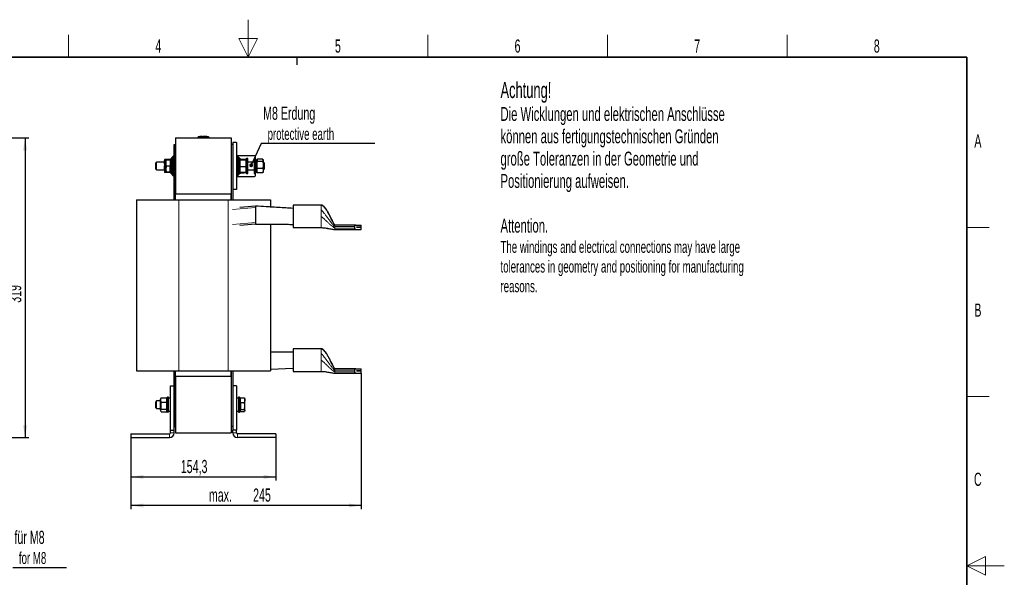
# Model space of a CAD drawing. Header units: millimetres. Extents: x 5 to 418, y 2 to 292.
# Tile 17 of 17: x 156 to 418, y 144 to 292. Entities that reach past the tile are written whole.
import ezdxf

# ---------------------------------------------------------------- set-up
doc = ezdxf.new("R2010")
doc.units = ezdxf.units.MM
doc.layers.add('SLD-0', color=7, linetype='Continuous')
doc.styles.add('SLDTEXTSTYLE0', font='TXT', dxfattribs={"width": 0.605})
doc.dimstyles.new('SLDDIMSTYLE0', dxfattribs={"dimtxt": 3.5, "dimasz": 3.302, "dimexe": 0, "dimexo": 0.0625, "dimgap": 0.875, "dimtad": 1, "dimlfac": 4, "dimrnd": 1e-09, "dimzin": 12, "dimdsep": 46, "dimtxsty": 'SLDTEXTSTYLE0', "dimsah": 1, "dimcen": 0.09, "dimadec": 0, "dimazin": 3, "dimtfac": 1, "dimtofl": 0, "dimtmove": 0, "dimatfit": 3, "dimfxl": 1, "dimfrac": 2, "dimtolj": 1, "dimtzin": 12, "dimarcsym": 0})
doc.dimstyles.new('SLDDIMSTYLE1', dxfattribs={"dimtxt": 3.5, "dimasz": 3.302, "dimexe": 0, "dimexo": 0.0625, "dimgap": 0.875, "dimtad": 1, "dimdec": 1, "dimlfac": 4, "dimrnd": 1e-09, "dimzin": 12, "dimdsep": 46, "dimtxsty": 'SLDTEXTSTYLE0', "dimsah": 1, "dimcen": 0.09, "dimadec": 0, "dimazin": 3, "dimtfac": 1, "dimtdec": 0, "dimtofl": 0, "dimtmove": 0, "dimatfit": 3, "dimfxl": 1, "dimfrac": 2, "dimtolj": 1, "dimtzin": 12, "dimarcsym": 0})
doc.dimstyles.new('SLDDIMSTYLE2', dxfattribs={"dimtxt": 3.5, "dimasz": 3.302, "dimexe": 0, "dimexo": 0.0625, "dimgap": 0.875, "dimtad": 1, "dimdec": 1, "dimlfac": 4, "dimrnd": 1e-09, "dimzin": 12, "dimdsep": 46, "dimtxsty": 'SLDTEXTSTYLE0', "dimsah": 1, "dimcen": 0.09, "dimadec": 0, "dimazin": 3, "dimtfac": 1, "dimtofl": 0, "dimtmove": 0, "dimatfit": 3, "dimfxl": 1, "dimfrac": 2, "dimtolj": 1, "dimtzin": 12, "dimarcsym": 0})

# ---------------------------------------------------------------- blocks, each defined once
blk = doc.blocks.new('_D_1')
at = {"layer": 'SLD-0'}
for p, q in [((136.07, 261.08), (158.69, 261.08)), ((157.69, 261.08), (157.69, 181.33)), ((150.07, 181.33), (158.69, 181.33))]:
    blk.add_line(p, q, dxfattribs=at)
for points in [[(157.69, 261.08), (157.18, 257.78), (158.2, 257.78)], [(157.69, 181.33), (158.2, 184.63), (157.18, 184.63)]]:
    blk.add_solid(points, dxfattribs=at)
at = {"layer": 'SLD-0', "insert": (153.18, 217.19), "char_height": 3.5, "attachment_point": 1, "rotation": 90, "style": 'SLDTEXTSTYLE0'}
blk.add_mtext('319', dxfattribs=at)
blk = doc.blocks.new('_D_3')
at = {"layer": 'SLD-0'}
for p, q in [((185.81, 181.33), (185.81, 169.89)), ((224.39, 181.33), (224.39, 169.89)), ((185.81, 170.89), (224.39, 170.89))]:
    blk.add_line(p, q, dxfattribs=at)
for points in [[(185.81, 170.89), (189.12, 170.38), (189.12, 171.39)], [(224.39, 170.89), (221.09, 171.39), (221.09, 170.38)]]:
    blk.add_solid(points, dxfattribs=at)
at = {"layer": 'SLD-0', "insert": (199.09, 175.4), "char_height": 3.5, "attachment_point": 1, "style": 'SLDTEXTSTYLE0'}
blk.add_mtext('154,3', dxfattribs=at)
blk = doc.blocks.new('_D_4')
at = {"layer": 'SLD-0'}
for p, q in [((247.06, 198.46), (247.06, 162.29)), ((185.81, 181.33), (185.81, 162.29)), ((247.06, 163.29), (185.81, 163.29))]:
    blk.add_line(p, q, dxfattribs=at)
for points in [[(185.81, 163.29), (189.12, 162.78), (189.12, 163.8)], [(247.06, 163.29), (243.76, 163.8), (243.76, 162.78)]]:
    blk.add_solid(points, dxfattribs=at)
at = {"layer": 'SLD-0', "char_height": 3.5, "attachment_point": 1, "style": 'SLDTEXTSTYLE0'}
for s, insert in [('245', (218.31, 167.8)), ('max.', (206.55, 167.8))]:
    blk.add_mtext(s, dxfattribs=dict(at, insert=insert))
blk = doc.blocks.new('SW_NOTE_0')
at = {"layer": 'SLD-0', "color": 0}
blk.add_line((30.23, 0), (0, 0), dxfattribs=at)
at = {"layer": 'SLD-0', "color": 0, "attachment_point": 1, "style": 'SLDTEXTSTYLE0'}
for s, insert, char_height in [('M8 Erdung', (0.5, 9.78), 3.5), ('protective earth', (1.69, 4.12), 3.175)]:
    blk.add_mtext(s, dxfattribs=dict(at, insert=insert, char_height=char_height))
blk = doc.blocks.new('_Dot')
at = {"color": 0, "linetype": 'ByBlock', "lineweight": -2}
blk.add_line((-0.5, 0), (-1, 0), dxfattribs=at)
at = {"color": 0, "linetype": 'ByBlock', "const_width": 0.5}
blk.add_lwpolyline([(-0.25, 0, 1), (0.25, 0, 1)], format="xyb", close=True, dxfattribs=at)
blk = doc.blocks.new('SW_NOTE_0_1')
at = {"layer": 'SLD-0', "color": 0}
blk.add_line((14.31, 0), (0, 0), dxfattribs=at)
at = {"layer": 'SLD-0', "color": 0, "attachment_point": 1, "style": 'SLDTEXTSTYLE0'}
for s, insert, char_height in [('für M8', (0.45, 9.83), 3.5), ('for M8', (1.64, 4.17), 3.175)]:
    blk.add_mtext(s, dxfattribs=dict(at, insert=insert, char_height=char_height))

msp = doc.modelspace()

# ---------------------------------------------------------------- linework, layer by layer
at = {"color": 7, "linetype": 'Continuous', "lineweight": 25}
for p, q in [((197.3135, 244.5773), (197.3135, 259.3273)), ((197.3135, 259.3273), (197.6885, 259.3273)), ((197.6885, 261.0773), (212.5135, 261.0773)), ((197.6885, 261.0773), (197.6885, 246.0773)), ((197.6885, 244.5773), (197.6885, 259.3273)), ((203.601, 261.0773), (203.601, 261.1553)), ((204.1319, 261.3766), (203.7365, 261.3458)), ((204.5834, 261.4268), (204.1193, 261.3986)), ((204.6644, 261.3874), (204.1312, 261.3655)), ((204.1312, 261.3815), (204.6644, 261.3874)), ((204.1312, 261.3815), (204.1312, 261.3765)), ((204.1312, 261.3484), (204.1312, 261.3434)), ((204.6651, 261.4214), (204.1907, 261.3991)), ((204.8653, 261.4204), (205.9432, 261.4054)), ((205.0398, 261.3932), (206.0345, 261.3839)), ((206.0345, 261.3674), (205.0398, 261.3932)), ((206.0345, 261.3789), (205.3419, 261.3854)), ((206.0463, 261.4026), (205.5829, 261.4288)), ((206.4655, 261.3458), (206.0337, 261.3795)), ((206.0345, 261.3839), (206.0345, 261.3789)), ((206.0345, 261.3494), (206.0345, 261.3444)), ((206.601, 261.0773), (206.601, 261.1553)), ((212.5135, 261.0773), (212.5135, 246.0773)), ((212.8885, 259.3273), (212.5135, 259.3273)), ((212.5135, 259.3273), (212.5135, 244.5773)), ((213.8885, 259.8273), (212.8885, 259.8273)), ((212.8885, 259.8273), (212.8885, 247.3273)), ((213.8885, 259.8273), (213.8885, 247.3273)), ((192.6302, 254.5773), (192.4385, 254.3855)), ((192.4385, 252.769), (192.4385, 254.3855)), ((194.7135, 254.5773), (192.6302, 254.5773)), ((192.6302, 252.6224), (192.6302, 254.5773)), ((194.7661, 255.2237), (194.7135, 255.0273)), ((194.7135, 255.0273), (194.7135, 252.1434)), ((194.8277, 255.3238), (194.7779, 255.2205)), ((196.2992, 255.3238), (194.8277, 255.3238)), ((195.0885, 254.4297), (195.18, 255.2285)), ((195.0887, 255.2029), (195.0885, 255.2023)), ((195.0885, 255.2016), (195.0885, 254.3491)), ((195.0885, 254.3491), (195.18, 255.1747)), ((195.18, 253.5235), (195.0885, 254.3491)), ((195.0885, 254.3491), (195.0885, 252.7248)), ((196.2635, 255.2285), (195.18, 255.2285)), ((196.2635, 255.1747), (195.18, 255.1747)), ((196.2635, 255.1747), (196.2635, 255.2285)), ((196.2635, 255.1747), (196.2635, 253.5235)), ((196.4135, 255.031), (196.2635, 255.1176)), ((196.2992, 255.3238), (196.3212, 255.0843)), ((196.2992, 255.3238), (196.3489, 255.2205)), ((196.4123, 255.0317), (196.3608, 255.2237)), ((196.4135, 255.4773), (196.5135, 255.5773)), ((196.4135, 251.6773), (196.4135, 255.4773)), ((196.5135, 251.5773), (196.5135, 255.5773)), ((196.8135, 255.5773), (196.5135, 255.5773)), ((197.0635, 256.2023), (196.8135, 255.9523)), ((196.8135, 251.2023), (196.8135, 255.9523)), ((197.3135, 256.2023), (197.0635, 256.2023)), ((197.0635, 256.2023), (197.0635, 250.9523)), ((213.8885, 256.3273), (214.1321, 256.3273)), ((214.1385, 256.2023), (213.8885, 256.2023)), ((214.1321, 256.2023), (214.1321, 256.3273)), ((218.676, 256.3273), (214.1321, 256.3273)), ((214.3885, 255.9523), (214.1385, 256.2023)), ((214.1385, 251.1978), (214.1385, 256.2023)), ((214.3885, 255.9523), (214.3885, 251.4245)), ((214.3975, 255.6835), (214.3885, 255.6835)), ((214.6885, 255.5773), (214.3885, 255.5773)), ((214.3975, 255.6835), (214.3975, 255.5773)), ((214.7385, 255.6835), (214.3975, 255.6835)), ((214.7885, 255.4773), (214.6885, 255.5773)), ((214.6885, 255.5773), (214.6885, 255.5727)), ((214.6885, 255.5727), (214.6885, 251.5773)), ((214.7385, 255.6835), (214.7385, 255.5273)), ((214.7885, 255.4773), (214.7885, 255.473)), ((214.7885, 255.473), (214.7885, 251.6773)), ((214.8379, 255.2118), (214.7885, 255.0273)), ((214.7896, 255.0317), (214.7885, 255.031)), ((214.8353, 255.195), (214.8464, 255.2095)), ((214.9027, 255.1065), (214.8353, 255.195)), ((214.8994, 255.2791), (214.9027, 255.2835)), ((216.3742, 255.2835), (214.9027, 255.2835)), ((216.3742, 255.1065), (214.9027, 255.1065)), ((214.9385, 255.369), (216.022, 255.369)), ((214.9385, 255.2835), (214.9385, 255.369)), ((216.022, 255.369), (216.0598, 255.2835)), ((216.4885, 255.0273), (216.439, 255.2118)), ((216.5885, 255.5773), (216.4885, 255.4773)), ((216.4885, 255.3536), (216.4885, 255.4773)), ((216.4885, 251.6773), (216.4885, 255.3536)), ((216.8885, 255.5773), (216.5885, 255.5773)), ((216.5885, 255.4471), (216.5885, 255.5773)), ((216.5885, 251.5773), (216.5885, 255.4471)), ((216.8885, 255.4471), (216.8885, 255.5773)), ((216.8885, 251.5773), (216.8885, 255.4471)), ((218.5635, 254.5773), (216.8885, 254.5773)), ((218.8635, 255.5773), (218.5635, 255.5773)), ((218.5635, 255.5773), (218.5635, 254.5219)), ((218.5635, 254.5219), (218.5635, 251.5773)), ((218.9635, 255.4773), (218.8635, 255.5773)), ((218.8635, 255.5773), (218.8635, 254.5219)), ((218.8635, 254.5219), (218.8635, 251.5773)), ((218.926, 255.5148), (218.926, 256.0773)), ((218.9635, 255.4773), (218.9635, 254.4746)), ((219.1635, 255.2023), (218.9635, 255.2023)), ((218.9635, 254.4746), (218.9635, 251.6773)), ((219.3135, 254.6273), (219.1635, 255.2023)), ((219.1635, 255.201), (219.1635, 255.2023)), ((219.1635, 251.9523), (219.1635, 255.201)), ((219.3904, 255.3145), (219.3135, 255.0273)), ((219.3135, 255.0273), (219.3135, 254.9351)), ((219.3135, 254.9351), (219.3135, 252.1273)), ((219.4277, 255.4281), (219.3603, 255.099)), ((219.3603, 255.099), (219.4277, 254.7699)), ((220.8992, 255.4281), (219.4277, 255.4281)), ((220.8992, 254.7699), (219.4277, 254.7699)), ((221.0135, 255.0273), (220.936, 255.3162)), ((221.0135, 255.0273), (221.0135, 254.9351)), ((221.0135, 254.9351), (221.0135, 252.147)), ((221.0717, 254.5773), (221.0135, 254.5773)), ((221.2635, 254.3855), (221.0717, 254.5773)), ((221.0717, 254.5773), (221.0717, 253.5486)), ((221.2635, 254.3855), (221.2635, 253.5541)), ((192.4385, 252.769), (192.6302, 252.5773)), ((192.6302, 252.5773), (192.6302, 252.6224)), ((192.6302, 252.5773), (194.7135, 252.5773)), ((194.7135, 252.1434), (194.7135, 252.1273)), ((194.7135, 252.1273), (194.7657, 251.9321)), ((194.8277, 252.11), (194.7603, 251.9704)), ((194.7603, 251.9704), (194.8277, 251.8308)), ((195.0885, 253.8565), (194.8277, 253.8565)), ((195.0885, 252.11), (194.8277, 252.11)), ((196.2992, 251.8308), (194.8277, 251.8308)), ((195.18, 253.5235), (195.0885, 252.7248)), ((195.0885, 252.7248), (195.18, 251.9261)), ((195.0885, 252.7248), (195.0885, 251.9529)), ((196.2635, 253.5235), (195.18, 253.5235)), ((196.2635, 251.9261), (195.18, 251.9261)), ((196.2635, 251.9261), (196.2635, 253.5235)), ((196.2635, 252.0369), (196.4135, 252.1235)), ((196.3608, 251.9309), (196.4123, 252.1228)), ((196.4135, 251.6773), (196.5135, 251.5773)), ((196.8135, 251.5773), (196.5135, 251.5773)), ((214.3885, 251.5773), (214.6885, 251.5773)), ((214.3975, 251.471), (214.3885, 251.471)), ((214.3885, 251.4245), (214.3885, 251.2023)), ((214.3975, 251.5773), (214.3975, 251.471)), ((214.7385, 251.471), (214.3975, 251.471)), ((214.6885, 251.5773), (214.7885, 251.6773)), ((214.7385, 251.6273), (214.7385, 251.471)), ((214.7885, 252.1273), (214.8378, 251.9431)), ((214.7885, 252.1235), (214.7896, 252.1228)), ((214.9027, 251.871), (214.8462, 251.9453)), ((216.3742, 253.4003), (214.9027, 253.4003)), ((216.3742, 251.871), (214.9027, 251.871)), ((214.9385, 251.871), (214.9385, 251.7856)), ((214.9385, 251.7856), (216.022, 251.7856)), ((216.022, 251.7856), (216.0333, 251.871)), ((216.022, 251.7856), (216.0598, 251.871)), ((216.3742, 251.871), (216.4304, 251.945)), ((216.439, 251.9427), (216.4885, 252.1273)), ((216.4885, 251.6773), (216.5885, 251.5773)), ((216.5885, 251.5773), (216.8885, 251.5773)), ((216.8885, 252.5773), (218.5635, 252.5773)), ((218.5635, 251.5773), (218.8635, 251.5773)), ((218.8635, 251.5773), (218.9635, 251.6773)), ((218.926, 251.0773), (218.926, 251.6398)), ((218.9635, 251.9523), (219.1635, 251.9523)), ((219.1635, 251.9523), (219.3135, 252.5273)), ((219.3135, 252.1273), (219.3909, 251.8384)), ((219.4041, 251.8419), (219.4277, 251.7264)), ((220.8992, 252.9191), (219.4277, 252.9191)), ((220.8992, 251.7264), (219.4277, 251.7264)), ((220.9229, 251.8419), (220.8992, 251.7264)), ((220.936, 251.8384), (221.0135, 252.1273)), ((221.0135, 252.5773), (221.0717, 252.5773)), ((221.0135, 252.147), (221.0135, 252.1273)), ((221.0717, 253.5486), (221.0717, 252.5773)), ((221.0717, 252.5773), (221.2635, 252.769)), ((221.2635, 253.5541), (221.2635, 252.769)), ((196.8135, 251.2023), (197.0635, 250.9523)), ((197.0635, 250.9523), (197.3135, 250.9523)), ((213.8885, 250.9523), (214.1385, 250.9523)), ((213.8885, 250.8273), (214.1321, 250.8273)), ((214.1321, 250.8273), (214.1321, 250.9523)), ((214.1321, 250.8273), (218.676, 250.8273)), ((214.1385, 250.9523), (214.3885, 251.2023)), ((214.1385, 250.9523), (214.1385, 251.1978)), ((197.6885, 244.5773), (197.6885, 246.0773)), ((212.5135, 246.0773), (197.6885, 246.0773)), ((212.5135, 244.5773), (212.5135, 246.0773)), ((213.8885, 247.3273), (212.8885, 247.3273)), ((212.8885, 247.3273), (212.8885, 244.5773)), ((187.301, 244.5773), (187.301, 199.0773)), ((187.301, 244.5773), (198.551, 244.5773)), ((198.551, 244.5773), (211.651, 244.5773)), ((211.651, 244.5773), (222.901, 244.5773)), ((222.901, 244.5773), (222.901, 242.6762)), ((218.9385, 242.9308), (214.7491, 242.5848)), ((218.9385, 242.9308), (218.9385, 242.5545)), ((218.9385, 242.5545), (218.9385, 238.5108)), ((236.4385, 243.1808), (228.9385, 243.1808)), ((228.9385, 243.1808), (228.9385, 237.1808)), ((218.9385, 238.5108), (218.9385, 238.1345)), ((218.9385, 238.1345), (214.7491, 237.7885)), ((222.901, 238.11), (222.901, 199.0773)), ((228.9385, 237.1808), (236.4385, 237.1808)), ((245.6365, 237.8808), (240.0635, 237.8808)), ((240.0635, 236.6808), (245.6365, 236.6808)), ((245.2768, 237.4808), (245.2768, 237.0808)), ((245.6365, 237.8808), (247.0635, 237.8808)), ((245.6365, 236.6808), (247.0635, 236.6808)), ((245.7946, 237.2795), (245.7946, 237.282)), ((245.7946, 237.282), (247.0635, 237.282)), ((247.0635, 237.2795), (245.7946, 237.2795)), ((247.0635, 237.282), (247.0635, 237.8808)), ((247.0635, 236.6808), (247.0635, 237.2795)), ((236.4385, 204.9575), (228.9385, 204.9575)), ((228.9385, 204.9575), (228.9385, 198.9575)), ((228.9385, 204.0825), (222.901, 204.0815)), ((187.301, 199.0773), (198.551, 199.0773)), ((197.3135, 195.0773), (197.3135, 199.0773)), ((197.6885, 197.5773), (197.6885, 199.0773)), ((197.6885, 184.3273), (197.6885, 199.0773)), ((198.551, 199.0773), (211.651, 199.0773)), ((211.651, 199.0773), (222.901, 199.0773)), ((212.5135, 197.5773), (212.5135, 199.0773)), ((212.5135, 199.0773), (212.5135, 184.3273)), ((212.8885, 199.0773), (212.8885, 195.0773)), ((222.901, 199.5037), (228.9385, 199.8325)), ((228.9385, 198.9575), (236.4385, 198.9575)), ((245.6365, 199.6575), (240.0635, 199.6575)), ((245.2768, 199.2575), (245.2768, 198.8575)), ((245.6365, 199.6575), (247.0635, 199.6575)), ((245.7946, 199.0563), (245.7946, 199.0588)), ((245.7946, 199.0588), (247.0635, 199.0588)), ((247.0635, 199.0563), (245.7946, 199.0563)), ((247.0635, 199.0588), (247.0635, 199.6575)), ((247.0635, 198.4575), (247.0635, 199.0563)), ((212.5135, 197.5773), (197.6885, 197.5773)), ((197.6885, 197.5773), (197.6885, 182.5773)), ((212.5135, 197.5773), (212.5135, 182.5773)), ((240.0635, 198.4575), (245.6365, 198.4575)), ((245.6365, 198.4575), (247.0635, 198.4575)), ((196.3135, 183.3273), (196.3135, 195.0773)), ((196.3135, 195.0773), (197.3135, 195.0773)), ((197.3135, 183.3273), (197.3135, 195.0773)), ((212.8885, 195.0773), (212.8885, 183.3273)), ((213.8885, 195.0773), (212.8885, 195.0773)), ((213.8885, 195.0773), (213.8885, 183.3273)), ((192.6302, 191.0773), (192.4385, 190.8855)), ((193.7135, 191.0773), (192.6302, 191.0773)), ((192.6302, 189.4108), (192.6302, 191.0773)), ((193.795, 191.8314), (193.7135, 191.5273)), ((193.7135, 189.1815), (193.7135, 191.5273)), ((193.8277, 191.9347), (193.8071, 191.8282)), ((193.8277, 191.9347), (195.2992, 191.9347)), ((195.3198, 191.8282), (195.2992, 191.9347)), ((195.4135, 191.5273), (195.332, 191.8314)), ((195.4135, 191.9773), (195.5135, 192.0773)), ((195.4135, 188.1773), (195.4135, 191.9773)), ((195.5135, 188.0773), (195.5135, 192.0773)), ((195.8135, 192.0773), (195.5135, 192.0773)), ((195.8135, 188.0773), (195.8135, 192.0773)), ((196.3135, 191.8273), (195.8135, 191.8273)), ((214.3885, 191.8273), (213.8885, 191.8273)), ((214.6885, 192.0773), (214.3885, 192.0773)), ((214.3885, 192.0773), (214.3885, 188.2231)), ((214.7885, 191.9773), (214.6885, 192.0773)), ((214.6885, 192.0773), (214.6885, 188.2231)), ((214.7885, 191.9773), (214.7885, 188.3158)), ((214.9385, 191.6176), (214.7885, 191.531)), ((214.9385, 191.914), (216.022, 191.914)), ((214.9385, 190.6634), (214.9385, 191.914)), ((216.0613, 191.788), (216.022, 191.914)), ((216.1135, 191.7023), (216.0798, 191.7947)), ((216.1135, 191.2887), (216.1135, 191.7023)), ((216.1135, 189.745), (216.1135, 191.2887)), ((192.4385, 189.5386), (192.4385, 190.8855)), ((192.4385, 189.269), (192.4385, 189.5386)), ((192.4385, 189.269), (192.6302, 189.0773)), ((192.6302, 189.0773), (192.6302, 189.4108)), ((192.6302, 189.0773), (193.7135, 189.0773)), ((193.7135, 188.6273), (193.7135, 189.1815)), ((193.7135, 188.6273), (193.795, 188.3231)), ((193.8277, 190.7755), (195.2992, 190.7755)), ((193.8277, 188.9181), (195.2992, 188.9181)), ((195.2992, 190.7755), (195.3666, 189.8468)), ((195.3666, 189.8468), (195.2992, 188.9181)), ((195.332, 188.3231), (195.4135, 188.6273)), ((214.7885, 188.6235), (214.9385, 188.5369)), ((214.9385, 190.6634), (214.9385, 188.8267)), ((214.9385, 190.6634), (216.022, 190.6634)), ((214.9385, 188.8267), (216.022, 188.8267)), ((214.9385, 188.2405), (214.9385, 188.8267)), ((216.1135, 189.745), (216.022, 190.6634)), ((216.022, 188.8267), (216.1135, 189.745)), ((216.022, 188.8267), (216.1135, 188.5336)), ((216.1135, 188.5336), (216.022, 188.2405)), ((216.1135, 188.5336), (216.1135, 189.745)), ((216.1135, 188.4523), (216.1135, 188.5336)), ((193.8277, 188.2198), (195.2992, 188.2198)), ((195.4135, 188.1773), (195.5135, 188.0773)), ((195.8135, 188.0773), (195.5135, 188.0773)), ((195.8135, 188.3273), (196.3135, 188.3273)), ((213.8885, 188.3273), (214.3885, 188.3273)), ((214.3885, 188.2231), (214.3885, 188.0773)), ((214.3885, 188.0773), (214.6885, 188.0773)), ((214.6885, 188.2231), (214.6885, 188.0773)), ((214.6885, 188.0773), (214.7885, 188.1773)), ((214.7885, 188.3158), (214.7885, 188.1773)), ((214.9385, 188.2405), (216.022, 188.2405)), ((216.0798, 188.3598), (216.1135, 188.4523)), ((196.3135, 182.5773), (196.3135, 183.3273)), ((196.3135, 183.3273), (197.3135, 183.3273)), ((197.3135, 184.3273), (197.6885, 184.3273)), ((197.3135, 182.5773), (197.3135, 183.3273)), ((212.8885, 184.3273), (212.5135, 184.3273)), ((213.8885, 183.3273), (212.8885, 183.3273)), ((212.8885, 182.5773), (212.8885, 183.3273)), ((213.8885, 182.5773), (213.8885, 183.3273)), ((185.8135, 182.3273), (185.8135, 181.3273)), ((185.8135, 182.3273), (196.0635, 182.3273)), ((185.8135, 181.3273), (196.0635, 181.3273)), ((197.6885, 182.5773), (212.5135, 182.5773)), ((224.3885, 182.3273), (214.1385, 182.3273)), ((224.3885, 181.3273), (214.1385, 181.3273)), ((224.3885, 182.3273), (224.3885, 181.3273))]:
    msp.add_line(p, q, dxfattribs=at)
at = {"color": 7, "linetype": 'Continuous', "lineweight": 18}
for p, q in [((203.8489, 261.3302), (203.851, 261.1552)), ((203.851, 261.0773), (203.851, 261.1552)), ((206.353, 261.3302), (206.351, 261.1552)), ((206.351, 261.0773), (206.351, 261.1552)), ((206.429, 261.3302), (206.4493, 261.348)), ((214.3885, 255.5727), (214.6885, 255.5727)), ((214.7885, 255.473), (214.6885, 255.5727)), ((214.7885, 255.0208), (214.8353, 255.195)), ((216.4885, 255.3536), (216.5885, 255.4471)), ((216.8885, 255.4471), (216.5885, 255.4471)), ((218.5635, 254.5219), (218.8635, 254.5219)), ((218.9635, 254.4746), (218.8635, 254.5219)), ((219.1635, 255.201), (218.9635, 255.201)), ((219.3135, 254.6265), (219.1635, 255.201)), ((219.3135, 254.9351), (219.3603, 255.099)), ((194.7135, 252.1434), (194.7603, 251.9704)), ((216.4885, 252.2587), (216.3742, 251.871)), ((221.0135, 252.147), (220.8992, 251.7264)), ((198.551, 244.5773), (198.551, 199.0773)), ((211.651, 244.5773), (211.651, 199.0773)), ((218.9385, 242.5545), (212.8113, 242.0484)), ((236.4385, 243.1749), (236.4385, 243.1808)), ((236.4385, 241.8092), (236.4385, 241.9441)), ((218.9385, 238.5108), (212.8113, 238.0047)), ((236.4385, 237.1808), (236.4385, 237.1867)), ((240.0635, 237.6141), (240.0635, 237.4808)), ((240.0635, 237.4808), (240.0635, 237.0808)), ((240.0635, 237.4808), (245.2768, 237.4808)), ((245.2768, 237.0808), (240.0635, 237.0808)), ((236.4385, 204.9516), (236.4385, 204.9575)), ((236.4385, 203.5859), (236.4385, 203.7209)), ((236.4385, 198.9575), (236.4385, 198.9635)), ((240.0635, 199.3909), (240.0635, 199.2575)), ((240.0635, 199.2575), (240.0635, 198.8575)), ((240.0635, 199.2575), (245.2768, 199.2575)), ((245.2768, 198.8575), (240.0635, 198.8575)), ((193.7135, 189.1815), (193.8277, 188.9181)), ((195.4135, 189.8716), (195.3666, 189.8468)), ((214.3885, 188.2231), (214.6885, 188.2231)), ((214.7885, 188.3158), (214.6885, 188.2231)), ((196.0635, 181.3273), (196.0635, 182.3273)), ((196.3135, 182.5773), (197.3135, 182.5773)), ((212.8885, 182.5773), (213.8885, 182.5773)), ((214.1385, 182.3273), (214.1385, 181.3273))]:
    msp.add_line(p, q, dxfattribs=at)
at = {"color": 7, "linetype": 'Continuous', "lineweight": 25}
for centre, radius, start, end in [((203.776, 261.1746), 0.175, 97.642337, 180), ((206.426, 261.1746), 0.175, 360, 82.373112), ((218.676, 256.0773), 0.25, 0, 90), ((218.676, 251.0773), 0.25, 270, 360), ((196.0635, 182.5773), 0.25, 270, 0), ((196.0635, 182.5773), 1.25, 270, 0), ((214.1385, 182.5773), 1.25, 180, 270), ((214.1385, 182.5773), 0.25, 180, 270)]:
    msp.add_arc(centre, radius, start, end, dxfattribs=at)
at = {"color": 7, "linetype": 'Continuous', "lineweight": 18}
for centre, start, end in [((203.7759, 261.1553), 90.989679, 179.997938), ((206.426, 261.1553), 0.002064, 89.009565)]:
    msp.add_arc(centre, 0.175, start, end, dxfattribs=at)
for points, knots in [([(203.851, 261.1552), (203.8229, 261.1552), (203.7666, 261.155), (203.6917, 261.1549), (203.6352, 261.1549), (203.6052, 261.155), (203.6022, 261.1552), (203.601, 261.1553)], [0, 0, 0, 0, 0.214672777, 0.429352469, 0.644026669, 0.858695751, 1, 1, 1, 1]), ([(203.7526, 261.348), (203.7526, 261.348), (203.7459, 261.3539), (203.7594, 261.3421), (203.7729, 261.3302)], [0, 0, 0, 0, 0.00007407, 1, 1, 1, 1]), ([(203.7729, 261.3302), (203.7734, 261.3302), (203.7744, 261.33), (203.7837, 261.3299), (203.8009, 261.3299), (203.8235, 261.33), (203.8404, 261.3301), (203.8489, 261.3302)], [0, 0, 0, 0, 0.14056698, 0.35532785, 0.57084385, 0.7860438, 1, 1, 1, 1]), ([(203.8489, 261.3302), (204.1331, 261.3329), (204.7015, 261.3384), (205.5363, 261.3381), (206.0868, 261.3328), (206.353, 261.3302)], [0, 0, 0, 0, 0.34049866, 0.68104892, 1, 1, 1, 1]), ([(206.351, 261.1552), (206.0851, 261.1579), (205.5356, 261.1634), (204.7022, 261.1637), (204.1347, 261.1581), (203.851, 261.1552)], [0, 0, 0, 0, 0.31897789, 0.65947635, 1, 1, 1, 1]), ([(206.601, 261.1553), (206.5982, 261.1552), (206.5927, 261.155), (206.5496, 261.1549), (206.4861, 261.1549), (206.4158, 261.155), (206.3694, 261.1552), (206.351, 261.1552)], [0, 0, 0, 0, 0.21467234, 0.42935197, 0.64402607, 0.85869541, 1, 1, 1, 1]), ([(206.353, 261.3302), (206.3586, 261.3302), (206.3726, 261.33), (206.3938, 261.3299), (206.413, 261.3299), (206.4262, 261.33), (206.4281, 261.3301), (206.429, 261.3302)], [0, 0, 0, 0, 0.140656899, 0.355503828, 0.57103286, 0.786171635, 1, 1, 1, 1]), ([(240.0635, 237.4808), (240.0504, 237.4827), (240.0201, 237.4872), (239.961, 237.5199), (239.8449, 237.6073), (239.5873, 237.871), (239.2066, 238.336), (238.7147, 238.9804), (238.211, 239.6615), (237.7136, 240.3373), (237.2512, 240.9533), (236.8328, 241.4973), (236.561, 241.8053), (236.4385, 241.9441)], [0, 0, 0, 0, 0.006442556, 0.014979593, 0.033112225, 0.079592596, 0.20113756, 0.34025778, 0.495682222, 0.638300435, 0.775545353, 0.898865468, 1, 1, 1, 1]), ([(240.0635, 237.0808), (240.0477, 237.0826), (240.0113, 237.0867), (239.954, 237.1101), (239.8432, 237.1658), (239.595, 237.3337), (239.2157, 237.6423), (238.7254, 238.0745), (238.17, 238.5853), (237.5762, 239.1406), (236.9947, 239.6881), (236.6101, 240.0288), (236.4385, 240.1808)], [0, 0, 0, 0, 0.0094792, 0.02197481, 0.03765634, 0.08676438, 0.21081934, 0.35017224, 0.50431731, 0.69079383, 0.86206248, 1, 1, 1, 1]), ([(240.0635, 236.6808), (240.0505, 236.6811), (240.0209, 236.6818), (239.9621, 236.6871), (239.8471, 236.7012), (239.5904, 236.7433), (239.208, 236.8158), (238.7142, 236.9109), (238.1556, 237.0147), (237.5607, 237.1097), (236.9829, 237.1874), (236.6064, 237.1869), (236.4385, 237.1867)], [0, 0, 0, 0, 0.007371, 0.01681537, 0.03618262, 0.08421413, 0.20675819, 0.34538161, 0.49953551, 0.6870794, 0.86035031, 1, 1, 1, 1]), ([(240.0635, 199.2575), (240.0504, 199.2594), (240.0201, 199.2639), (239.961, 199.2966), (239.8449, 199.3841), (239.5873, 199.6478), (239.2066, 200.1127), (238.7147, 200.7572), (238.211, 201.4383), (237.7136, 202.114), (237.2512, 202.7301), (236.8328, 203.274), (236.561, 203.5821), (236.4385, 203.7209)], [0, 0, 0, 0, 0.00644256, 0.01497959, 0.03311222, 0.0795926, 0.20113756, 0.34025778, 0.49568222, 0.63830043, 0.77554535, 0.89886547, 1, 1, 1, 1]), ([(240.0635, 198.8575), (240.0477, 198.8593), (240.0113, 198.8634), (239.954, 198.8868), (239.8432, 198.9425), (239.595, 199.1104), (239.2157, 199.419), (238.7254, 199.8513), (238.17, 200.362), (237.5762, 200.9173), (236.9947, 201.4648), (236.6101, 201.8055), (236.4385, 201.9575)], [0, 0, 0, 0, 0.0094792, 0.02197481, 0.03765634, 0.08676438, 0.21081934, 0.35017224, 0.50431731, 0.69079383, 0.86206248, 1, 1, 1, 1]), ([(240.0635, 198.4575), (240.0505, 198.4578), (240.0209, 198.4586), (239.9621, 198.4638), (239.8471, 198.478), (239.5904, 198.52), (239.208, 198.5925), (238.7142, 198.6876), (238.1556, 198.7915), (237.5607, 198.8865), (236.9829, 198.9641), (236.6064, 198.9637), (236.4385, 198.9635)], [0, 0, 0, 0, 0.007371, 0.01681537, 0.03618262, 0.08421413, 0.20675819, 0.34538161, 0.49953551, 0.6870794, 0.86035031, 1, 1, 1, 1])]:
    msp.add_open_spline(points, degree=3, knots=knots, dxfattribs=at)
at = {"color": 7, "linetype": 'Continuous', "lineweight": 25}
for points, knots in [([(204.1312, 261.3484), (204.3915, 261.3542), (205.0259, 261.3682), (205.6604, 261.3564), (206.0345, 261.3494)], [0, 0, 0, 0, 0.41032951, 1, 1, 1, 1]), ([(206.0345, 261.3444), (205.7744, 261.3499), (205.1399, 261.3633), (204.5055, 261.3508), (204.1312, 261.3434)], [0, 0, 0, 0, 0.410076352, 1, 1, 1, 1]), ([(205.2645, 261.4468), (205.2039, 261.4519), (205.0729, 261.4629), (204.9419, 261.4508), (204.8714, 261.4443)], [0, 0, 0, 0, 0.46211701, 1, 1, 1, 1]), ([(205.9432, 261.4054), (205.683, 261.4291), (205.3712, 261.4574), (205.0594, 261.4403), (205.0078, 261.4375)], [0, 0, 0, 0, 0.83462858, 1, 1, 1, 1]), ([(194.8277, 253.8565), (194.794, 254.101), (194.7267, 254.5901), (194.794, 255.0792), (194.8277, 255.3238)], [0, 0, 0, 0, 0.4999949, 1, 1, 1, 1]), ([(195.18, 255.2285), (195.1782, 255.2282), (195.1222, 255.2193), (195.105, 255.2103), (195.0885, 255.2016)], [0, 0, 0, 0, 0.03148504, 1, 1, 1, 1]), ([(195.0885, 255.2016), (195.0987, 255.1948), (195.1123, 255.1858), (195.1666, 255.1769), (195.18, 255.1747)], [0, 0, 0, 0, 0.75467667, 1, 1, 1, 1]), ([(214.9027, 253.4003), (214.869, 253.6846), (214.8017, 254.2534), (214.869, 254.8221), (214.9027, 255.1065)], [0, 0, 0, 0, 0.4999949, 1, 1, 1, 1]), ([(216.3742, 255.1065), (216.4079, 255.1361), (216.4752, 255.1951), (216.4078, 255.2541), (216.3742, 255.2835)], [0, 0, 0, 0, 0.50087292, 1, 1, 1, 1]), ([(216.3742, 255.1065), (216.4079, 254.8221), (216.4752, 254.2534), (216.4079, 253.6846), (216.3742, 253.4003)], [0, 0, 0, 0, 0.499994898, 1, 1, 1, 1]), ([(219.4277, 252.9191), (219.394, 253.2275), (219.3267, 253.8445), (219.394, 254.4614), (219.4277, 254.7699)], [0, 0, 0, 0, 0.4999949, 1, 1, 1, 1]), ([(220.8992, 255.4281), (220.9329, 255.3182), (221.0002, 255.0988), (220.9328, 254.8794), (220.8992, 254.7699)], [0, 0, 0, 0, 0.50087292, 1, 1, 1, 1]), ([(220.8992, 254.7699), (220.9329, 254.4614), (221.0002, 253.8445), (220.9329, 253.2275), (220.8992, 252.9191)], [0, 0, 0, 0, 0.4999949, 1, 1, 1, 1]), ([(194.8277, 252.11), (194.794, 252.401), (194.7267, 252.9832), (194.794, 253.5654), (194.8277, 253.8565)], [0, 0, 0, 0, 0.4999949, 1, 1, 1, 1]), ([(195.0885, 251.9529), (195.0987, 251.9461), (195.1123, 251.9371), (195.1666, 251.9282), (195.18, 251.9261)], [0, 0, 0, 0, 0.75467667, 1, 1, 1, 1]), ([(196.319, 252.069), (196.3414, 252.036), (196.3956, 251.9566), (196.3348, 251.8772), (196.2992, 251.8308)], [0, 0, 0, 0, 0.4149562, 1, 1, 1, 1]), ([(214.9027, 251.871), (214.869, 252.1259), (214.8017, 252.6356), (214.869, 253.1454), (214.9027, 253.4003)], [0, 0, 0, 0, 0.4999949, 1, 1, 1, 1]), ([(216.3742, 253.4003), (216.4079, 253.1454), (216.4752, 252.6356), (216.4079, 252.1259), (216.3742, 251.871)], [0, 0, 0, 0, 0.499994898, 1, 1, 1, 1]), ([(219.4277, 251.7264), (219.394, 251.9252), (219.3267, 252.3227), (219.394, 252.7203), (219.4277, 252.9191)], [0, 0, 0, 0, 0.4999949, 1, 1, 1, 1]), ([(220.8992, 252.9191), (220.9329, 252.7203), (221.0002, 252.3227), (220.9329, 251.9252), (220.8992, 251.7264)], [0, 0, 0, 0, 0.499994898, 1, 1, 1, 1]), ([(228.9385, 242.3058), (227.6454, 242.3844), (225.6467, 242.5059), (223.2502, 242.6546), (221.1987, 242.7813), (219.8722, 242.869), (218.9385, 242.9308)], [0, 0, 0, 0, 0.38686668, 0.59802311, 0.71701965, 1, 1, 1, 1]), ([(239.901, 238.0273), (239.823, 238.1509), (239.6544, 238.4178), (239.4399, 238.8514), (239.1115, 239.5124), (238.7501, 240.2536), (238.3042, 241.1036), (237.9398, 241.7386), (237.5739, 242.2888), (237.2463, 242.7055), (236.9329, 242.9978), (236.6541, 243.1546), (236.5085, 243.1723), (236.4385, 243.1808)], [0, 0, 0, 0, 0.06944681, 0.15007454, 0.22776562, 0.41991786, 0.53941069, 0.68139505, 0.76559655, 0.85151897, 0.93133762, 0.96694607, 1, 1, 1, 1]), ([(236.4385, 243.1749), (236.5686, 243.1358), (236.8543, 243.05), (237.2481, 242.6434), (237.6794, 242.0787), (238.1291, 241.3442), (238.6036, 240.4727), (239.056, 239.5804), (239.4156, 238.862), (239.671, 238.3842), (239.8218, 238.1299), (239.9331, 237.9699), (240.009, 237.9001), (240.044, 237.8829), (240.0573, 237.8815), (240.0635, 237.8808)], [0, 0, 0, 0, 0.078492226, 0.172267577, 0.280516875, 0.420810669, 0.566033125, 0.72393546, 0.859088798, 0.913146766, 0.955582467, 0.984639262, 0.994732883, 0.99759802, 1, 1, 1, 1]), ([(218.9385, 238.1345), (219.2776, 238.1339), (219.8761, 238.1328), (220.689, 238.1235), (221.3948, 238.1184), (221.9945, 238.1149), (222.5018, 238.1125), (222.9316, 238.1099), (223.386, 238.1065), (223.9772, 238.1017), (224.8113, 238.0942), (225.9238, 238.0836), (227.35, 238.0694), (228.382, 238.0605), (228.9385, 238.0558)], [0, 0, 0, 0, 0.10757906, 0.18985994, 0.24886814, 0.31683075, 0.36800699, 0.39945641, 0.44448385, 0.50310123, 0.57531097, 0.69273073, 0.8342997, 1, 1, 1, 1]), ([(236.4385, 237.1808), (236.6312, 237.1712), (237.0598, 237.15), (237.7326, 237.0506), (238.3897, 236.9441), (238.969, 236.842), (239.4249, 236.7649), (239.7818, 236.7031), (239.9848, 236.687), (240.0635, 236.6808)], [0, 0, 0, 0, 0.157982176, 0.351400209, 0.556532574, 0.703521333, 0.833233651, 0.935424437, 1, 1, 1, 1]), ([(245.2768, 237.4808), (245.2797, 237.5169), (245.2855, 237.589), (245.3317, 237.696), (245.4125, 237.7978), (245.5221, 237.868), (245.601, 237.8768), (245.6365, 237.8808)], [0, 0, 0, 0, 0.14668075, 0.29263996, 0.49969317, 0.77478815, 1, 1, 1, 1]), ([(245.6365, 236.6808), (245.593, 236.6866), (245.5008, 236.699), (245.3848, 236.7891), (245.3115, 236.9043), (245.2809, 236.9996), (245.278, 237.0581), (245.2768, 237.0808)], [0, 0, 0, 0, 0.27509591, 0.58364416, 0.76154144, 0.90764325, 1, 1, 1, 1]), ([(239.901, 199.8041), (239.823, 199.9276), (239.6544, 200.1946), (239.4399, 200.6282), (239.1115, 201.2891), (238.7501, 202.0304), (238.3042, 202.8804), (237.9398, 203.5154), (237.5739, 204.0656), (237.2463, 204.4823), (236.9329, 204.7745), (236.6541, 204.9314), (236.5085, 204.949), (236.4385, 204.9575)], [0, 0, 0, 0, 0.06944681, 0.15007454, 0.22776562, 0.41991786, 0.53941069, 0.68139505, 0.76559655, 0.85151897, 0.93133762, 0.96694607, 1, 1, 1, 1]), ([(236.4385, 204.9516), (236.5686, 204.9125), (236.8543, 204.8268), (237.2481, 204.4201), (237.6794, 203.8554), (238.1291, 203.121), (238.6036, 202.2495), (239.056, 201.3571), (239.4156, 200.6387), (239.671, 200.1609), (239.8218, 199.9066), (239.9331, 199.7467), (240.009, 199.6769), (240.044, 199.6597), (240.0573, 199.6582), (240.0635, 199.6575)], [0, 0, 0, 0, 0.07849223, 0.17226758, 0.28051688, 0.42081067, 0.56603313, 0.72393546, 0.8590888, 0.91314677, 0.95558247, 0.98463926, 0.99473288, 0.99759802, 1, 1, 1, 1]), ([(236.4385, 198.9575), (236.6312, 198.948), (237.0598, 198.9267), (237.7326, 198.8274), (238.3897, 198.7209), (238.969, 198.6188), (239.4249, 198.5416), (239.7818, 198.4799), (239.9848, 198.4638), (240.0635, 198.4575)], [0, 0, 0, 0, 0.157982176, 0.351400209, 0.556532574, 0.703521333, 0.833233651, 0.935424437, 1, 1, 1, 1]), ([(245.2768, 199.2575), (245.2797, 199.2937), (245.2855, 199.3658), (245.3317, 199.4727), (245.4125, 199.5745), (245.5221, 199.6447), (245.601, 199.6536), (245.6365, 199.6575)], [0, 0, 0, 0, 0.14668075, 0.29263996, 0.49969317, 0.77478815, 1, 1, 1, 1]), ([(245.6365, 198.4575), (245.593, 198.4634), (245.5008, 198.4758), (245.3848, 198.5659), (245.3115, 198.681), (245.2809, 198.7763), (245.278, 198.8349), (245.2768, 198.8575)], [0, 0, 0, 0, 0.27509591, 0.58364416, 0.76154144, 0.90764325, 1, 1, 1, 1]), ([(193.8277, 190.7755), (193.794, 190.9687), (193.7267, 191.3551), (193.794, 191.7415), (193.8277, 191.9347)], [0, 0, 0, 0, 0.4999949, 1, 1, 1, 1]), ([(195.2992, 191.9347), (195.3329, 191.7415), (195.4002, 191.3551), (195.3329, 190.9687), (195.2992, 190.7755)], [0, 0, 0, 0, 0.4999949, 1, 1, 1, 1]), ([(216.022, 191.914), (216.0237, 191.9075), (216.0798, 191.7014), (216.0969, 191.4918), (216.1135, 191.2887)], [0, 0, 0, 0, 0.03148504, 1, 1, 1, 1]), ([(216.1135, 191.2887), (216.1032, 191.1304), (216.0896, 190.9206), (216.0353, 190.7141), (216.022, 190.6634)], [0, 0, 0, 0, 0.75467667, 1, 1, 1, 1]), ([(193.8277, 190.7755), (193.794, 190.4654), (193.7267, 189.8463), (193.7941, 189.2271), (193.8277, 188.9181)], [0, 0, 0, 0, 0.500872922, 1, 1, 1, 1]), ([(193.8277, 188.2198), (193.794, 188.3362), (193.7267, 188.569), (193.794, 188.8017), (193.8277, 188.9181)], [0, 0, 0, 0, 0.4999949, 1, 1, 1, 1]), ([(195.2992, 188.9181), (195.3329, 188.8017), (195.4002, 188.569), (195.3329, 188.3362), (195.2992, 188.2198)], [0, 0, 0, 0, 0.4999949, 1, 1, 1, 1])]:
    msp.add_open_spline(points, degree=3, knots=knots, dxfattribs=at)
at = {"color": 7, "linetype": 'Continuous', "lineweight": 18}
for points in [[(236.4385, 241.9441), (236.4385, 242.114), (236.4385, 242.4536), (236.4385, 242.8282), (236.4385, 243.0917), (236.4385, 243.1472), (236.4385, 243.1749)], [(236.4385, 240.1808), (236.4385, 240.4695), (236.4385, 241.047), (236.4385, 241.5551), (236.4385, 241.8092)], [(236.4385, 237.1867), (236.4385, 237.2088), (236.4385, 237.253), (236.4385, 237.4515), (236.4385, 237.739), (236.4385, 238.115), (236.4385, 238.5637), (236.4385, 239.0699), (236.4385, 239.6153), (236.4385, 239.9923), (236.4385, 240.1808)], [(240.0635, 237.8808), (240.0635, 237.8771), (240.0635, 237.8698), (240.0635, 237.812), (240.0635, 237.7266), (240.0635, 237.6516), (240.0635, 237.6141)], [(240.0635, 237.0808), (240.0635, 237.0284), (240.0635, 236.9235), (240.0635, 236.7913), (240.0635, 236.6988), (240.0635, 236.6868), (240.0635, 236.6808)], [(236.4385, 203.7209), (236.4385, 203.8907), (236.4385, 204.2303), (236.4385, 204.605), (236.4385, 204.8685), (236.4385, 204.9239), (236.4385, 204.9516)], [(236.4385, 201.9575), (236.4385, 202.2463), (236.4385, 202.8238), (236.4385, 203.3319), (236.4385, 203.5859)], [(236.4385, 198.9635), (236.4385, 198.9856), (236.4385, 199.0298), (236.4385, 199.2282), (236.4385, 199.5157), (236.4385, 199.8918), (236.4385, 200.3405), (236.4385, 200.8466), (236.4385, 201.392), (236.4385, 201.769), (236.4385, 201.9575)], [(240.0635, 199.6575), (240.0635, 199.6539), (240.0635, 199.6465), (240.0635, 199.5887), (240.0635, 199.5034), (240.0635, 199.4284), (240.0635, 199.3909)], [(240.0635, 198.8575), (240.0635, 198.8051), (240.0635, 198.7003), (240.0635, 198.5681), (240.0635, 198.4756), (240.0635, 198.4635), (240.0635, 198.4575)]]:
    msp.add_open_spline(points, degree=3, dxfattribs=at)
at = {"layer": 'SLD-0', "lineweight": 18}
for p, q in [((217, 292.5), (217, 282.5)), ((169.25, 282.5), (169.25, 288.5)), ((264.75, 282.5), (264.75, 288.5)), ((312.5, 282.5), (312.5, 288.5)), ((360.25, 282.5), (360.25, 288.5)), ((219.5, 287.5), (214.5, 287.5)), ((214.5, 287.5), (217, 282.5)), ((217, 282.5), (219.5, 287.5)), ((408, 237.25), (414, 237.25)), ((408, 192.25), (414, 192.25)), ((413, 149.75), (408, 147.25)), ((413, 144.75), (413, 149.75)), ((418, 147.25), (408, 147.25)), ((408, 147.25), (413, 144.75))]:
    msp.add_line(p, q, dxfattribs=at)
at = {"layer": 'SLD-0', "lineweight": 35}
for p, q in [((408, 282.5), (26, 282.5)), ((408, 12), (408, 282.5))]:
    msp.add_line(p, q, dxfattribs=at)
at = {"layer": 'SLD-0'}
for p, q in [((230, 280.5), (230, 282.5)), ((230, 280.5), (230, 282.5)), ((220.4696, 259.5807), (217.7885, 253.7673))]:
    msp.add_line(p, q, dxfattribs=at)

# ---------------------------------------------------------------- block references
for name, p in [('SW_NOTE_0', (220.4696, 259.5807)), ('SW_NOTE_0_1', (154.4042, 146.7284))]:
    msp.add_blockref(name, p, dxfattribs=at)
at = {"layer": 'SLD-0', "xscale": 1.016, "yscale": 1.016, "rotation": 245.241114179}
msp.add_blockref('_Dot', (217.7885, 253.7673), dxfattribs=at)

# ---------------------------------------------------------------- texts
at = {"layer": 'SLD-0', "style": 'SLDTEXTSTYLE0'}
for s, insert, char_height, attachment_point in [('4', (193.1027, 287.243), 3.5, 2), ('5', (240.8527, 287.243), 3.5, 2), ('6', (288.6027, 287.243), 3.5, 2), ('7', (336.3527, 287.243), 3.5, 2), ('8', (384.1027, 287.243), 3.5, 2), ('Achtung!', (284.0727, 275.8957), 4.23333, 1), ('Die Wicklungen und elektrischen Anschlüsse', (284.0727, 269.2747), 3.704167, 1), ('können aus fertigungstechnischen Gründen', (284.0727, 263.3358), 3.704167, 1), ('A', (410.9816, 262.0011), 3.5, 2), ('große Toleranzen in der Geometrie und', (284.0727, 257.3969), 3.704167, 1), ('Positionierung aufweisen.', (284.0727, 251.458), 3.704167, 1), ('Attention.', (284.0727, 239.5653), 3.70417, 1), ('The windings and electrical connections may have large', (284.0727, 233.652), 3.175, 1), ('tolerances in geometry and positioning for manufacturing', (284.0727, 228.4186), 3.175, 1), ('reasons.', (284.0727, 223.1853), 3.175, 1), ('B', (410.9816, 217.0011), 3.5, 2), ('C', (410.9597, 172.0011), 3.5, 2)]:
    msp.add_mtext(s, dxfattribs=dict(at, insert=insert, char_height=char_height, attachment_point=attachment_point))

# ---------------------------------------------------------------- dimensions: what is measured, and where the dimension line sits
at = {"layer": 'SLD-0'}
dim = msp.add_linear_dim(base=(157.6909, 181.3273), p1=(136.0663, 261.0773), p2=(150.0663, 181.3273), angle=90, dimstyle='SLDDIMSTYLE1', dxfattribs=at)
dim.commit()
dim.dimension.update_dxf_attribs({"geometry": '_D_1', "text_midpoint": (157.6909, 221.2023), "dimtype": 160})
dim = msp.add_linear_dim(base=(185.8135, 163.2878), p1=(247.0635, 198.4575), p2=(185.8135, 181.3273), text='max. <>', dimstyle='SLDDIMSTYLE0', dxfattribs=at)
dim.commit()
dim.dimension.update_dxf_attribs({"geometry": '_D_4', "text_midpoint": (216.4385, 163.2878), "dimtype": 160})
dim = msp.add_linear_dim(base=(224.3885, 170.8853), p1=(185.8135, 181.3273), p2=(224.3885, 181.3273), dimstyle='SLDDIMSTYLE2', dxfattribs=at)
dim.commit()
dim.dimension.update_dxf_attribs({"geometry": '_D_3', "text_midpoint": (205.101, 170.8853), "dimtype": 160})

doc.saveas('drawing.dxf')
